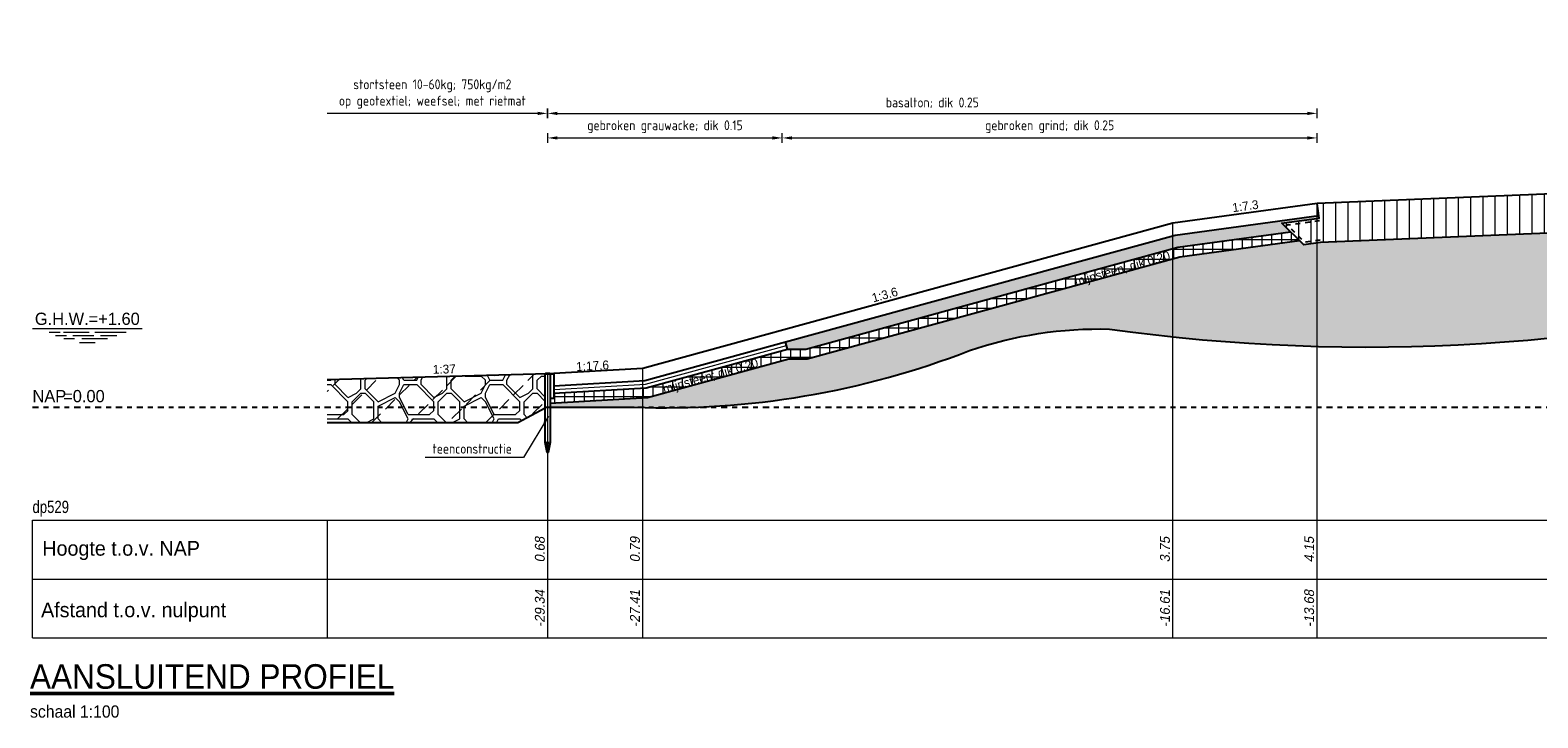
# Model space of a CAD drawing. Header units: metres. Extents: x 625.6 to 715.4, y -174.3 to -120.2.
# Tile 2 of 5: x 667.2 to 697.9, y -174.3 to -160.3. Entities that reach past the tile are written whole.
import ezdxf
from ezdxf.enums import TextEntityAlignment as Align

# ---------------------------------------------------------------- set-up
doc = ezdxf.new("R2010")
doc.units = ezdxf.units.M
doc.header["$LTSCALE"] = 0.1
doc.linetypes.add('geotextiel', pattern=[0.2, -0.1, 0.1])
doc.linetypes.add('NAP', pattern=[20, 12.5, -2.5, 2.5, -2.5])
for name, color, linetype, lineweight in [('DP-BS-arcering_grind', 253, 'Continuous', 0), ('DP-BS-arcering_klei', 253, 'Continuous', 0), ('DP-BS-arcering_kreukelberm', 253, 'Continuous', 0), ('DP-BS-arcering_mijnsteen', 253, 'Continuous', 0), ('DP-BS-arcering_zand', 6, 'Continuous', 25), ('DP-BS-geotextiel', 6, 'geotextiel', 25), ('DP-BS-Maatvoering', 2, 'Continuous', 20), ('DP-BS-Matenbalk_verlenglijnen', 253, 'Continuous', 0), ('DP-BS-materiaalomschrijving', 213, 'Continuous', 18), ('DP-BS-profiel', 2, 'Continuous', 25), ('DP-Matenbalk', 1, 'Continuous', 18), ('DP-Matenbalk-omschrijving', 3, 'Continuous', 35), ('DP-Matenbalk_bestaandehoogten', 6, 'Continuous', 25), ('DP-NAP-lijn', 6, 'NAP', 25), ('DP-Taludhelling', 1, 'Continuous', 18), ('DP-waterlijn', 1, 'Continuous', 13), ('DP-Waterlijn_tekst', 7, 'Continuous', 35), ('TL-2.5 mm tekst_schaaldp', 7, 'Continuous', 25), ('TL-5.0mm Tekst', 4, 'Continuous', 50)]:
    doc.layers.add(name, color=color, linetype=linetype, lineweight=lineweight)
doc.layers.add('DP-BS-arcrand', color=111, linetype='Continuous', plot=False)
doc.styles.add('bestomschr', font='isocp.shx', dxfattribs={"width": 0.96})
doc.styles.add('dp-besthgt', font='StagCAD.ttf', dxfattribs={"oblique": 10, "height": 0.2})
doc.styles.add('StagCAD', font='StagCAD.ttf')
doc.linetypes.add('ZIGZAG', pattern='A,0.00254,-5.08,[131,ltypeshp.shx,S=5.08,R=0,X=-5.08,Y=0],-10.16,[131,ltypeshp.shx,S=5.08,R=180,X=5.08,Y=0],-5.08', length=20.32254)
doc.dimstyles.new('best-leader 1_100', dxfattribs={"dimscale": 0.1, "dimtxt": 2, "dimasz": 1.6, "dimexe": 0, "dimexo": 0, "dimgap": 0.8, "dimtad": 1, "dimrnd": 0.001, "dimzin": 1, "dimdsep": 46, "dimtxsty": 'bestomschr', "dimblk": 'RAD_PIJL', "dimcen": 0.09, "dimse1": 1, "dimse2": 1, "dimclrd": 212, "dimclre": 1, "dimclrt": 2, "dimazin": 0, "dimtfac": 1, "dimtix": 1, "dimtmove": 0, "dimatfit": 0, "dimfxl": 1, "dimtvp": 0.83, "dimtolj": 1, "dimtzin": 0, "dimlwd": 5, "dimarcsym": 0})
doc.dimstyles.new('best-maatv', dxfattribs={"dimscale": 0.1, "dimtxt": 2, "dimasz": 2, "dimexe": 1, "dimexo": 0, "dimgap": 1, "dimtad": 1, "dimrnd": 0.001, "dimzin": 1, "dimdsep": 46, "dimtxsty": 'bestomschr', "dimcen": 0.09, "dimclrd": 212, "dimclre": 212, "dimclrt": 2, "dimazin": 0, "dimtfac": 1, "dimtix": 1, "dimtmove": 0, "dimatfit": 3, "dimfxl": 1, "dimfxlon": 1, "dimtvp": 0.83, "dimtolj": 1, "dimtzin": 0, "dimlwd": 9, "dimlwe": 9, "dimarcsym": 0})

# ---------------------------------------------------------------- blocks, each defined once
blk = doc.blocks.new('*U26')
at = {"layer": 'DP-NAP-lijn'}
blk.add_line((0, 0), (466.11, 0), dxfattribs=at)
at = {"layer": 'DP-waterlijn'}
for p, q in [((0, 16), (22.35, 16)), ((3.38, 15.3), (5.63, 15.3)), ((4.71, 14.6), (6.95, 14.6)), ((6.33, 15.3), (11.56, 15.3)), ((8.57, 13.9), (6.38, 13.9)), ((8.25, 14.6), (12.51, 14.6)), ((9.6, 13.2), (12.74, 13.2)), ((15.31, 13.9), (10.04, 13.9)), ((12.73, 15.3), (19.08, 15.3)), ((13.84, 14.6), (17.21, 14.6))]:
    blk.add_line(p, q, dxfattribs=at)
at = {"layer": 'DP-NAP-lijn', "style": 'StagCAD'}
blk.add_text('NAP', height=2.5, dxfattribs=at).set_placement((0, 1))
blk.add_attdef('NAPLIJN', (6.25, 1), '', height=2.5, dxfattribs=at)
at = {"layer": 'DP-Waterlijn_tekst', "style": 'StagCAD'}
blk.add_attdef('WP', text='', height=2.5, dxfattribs=at).set_placement((11.17, 16), align=Align.BOTTOM_CENTER)
blk = doc.blocks.new('*U25')
at = {"layer": 'DP-Matenbalk'}
for p, q in [((0, -2.3), (6, -2.3)), ((0, -4.7), (0, -2.3)), ((6, -2.3), (6, -4.7)), ((6, -2.3), (46.611, -2.3)), ((0, -3.5), (6, -3.5)), ((6, -3.5), (46.611, -3.5)), ((0, -4.7), (6, -4.7)), ((6, -4.7), (46.611, -4.7))]:
    blk.add_line(p, q, dxfattribs=at)
at = {"layer": 'DP-Matenbalk', "style": 'StagCAD', "width": 0.8}
blk.add_attdef('DPNR', (0, -2.156), '', height=0.25, dxfattribs=at)
at = {"layer": 'DP-Matenbalk-omschrijving', "style": 'StagCAD'}
for s, p in [('Hoogte t.o.v. NAP', (0.2, -3.025)), ('Afstand t.o.v. nulpunt', (0.175, -4.279))]:
    blk.add_text(s, height=0.3, dxfattribs=at).set_placement(p)
at = {"layer": 'TL-2.5 mm tekst_schaaldp', "style": 'StagCAD', "width": 0.96}
blk.add_attdef('SCHAAL', (-0.05, -6.324), '', height=0.25, dxfattribs=at)
at = {"layer": 'TL-5.0mm Tekst', "style": 'StagCAD', "width": 0.96}
blk.add_attdef('OMSCHRIJVING', (-0.05, -5.735), '', height=0.5, dxfattribs=at)
blk = doc.blocks.new('RAD_PIJL')
at = {"color": 1, "linetype": 'Continuous'}
blk.add_solid([(-2.83, -0.75), (-2.83, 0.75), (0, 0)], dxfattribs=at)
blk = doc.blocks.new('*D27')
at = {"layer": 'Defpoints', "color": 0, "transparency": 16777216}
for p in [(693.45, -161.959), (693.45, -163.793), (677.782, -167.264)]:
    blk.add_point(p, dxfattribs=at)
at = {"layer": 'DP-BS-Maatvoering', "color": 212, "lineweight": 9, "transparency": 16777216}
for p, q in [((677.782, -162.059), (677.782, -161.859)), ((677.982, -161.959), (693.25, -161.959)), ((693.45, -162.059), (693.45, -161.859))]:
    blk.add_line(p, q, dxfattribs=at)
at = {"layer": 'DP-BS-Maatvoering', "color": 212, "transparency": 16777216}
for points in [[(677.982, -161.926), (677.982, -161.993), (677.782, -161.959)], [(693.25, -161.926), (693.25, -161.993), (693.45, -161.959)]]:
    blk.add_solid(points, dxfattribs=at)
at = {"layer": 'DP-BS-Maatvoering', "color": 2, "transparency": 16777216, "insert": (685.616, -161.744), "char_height": 0.2, "attachment_point": 5, "style": 'bestomschr'}
blk.add_mtext('\\A1;basalton; dik 0.25', dxfattribs=at)
blk = doc.blocks.new('*D28')
at = {"layer": 'Defpoints', "color": 0, "transparency": 16777216}
for p in [(682.559, -162.459), (682.559, -166.374), (677.782, -167.264)]:
    blk.add_point(p, dxfattribs=at)
at = {"layer": 'DP-BS-Maatvoering', "color": 212, "lineweight": 9, "transparency": 16777216}
for p, q in [((677.782, -162.559), (677.782, -162.359)), ((682.559, -162.559), (682.559, -162.359)), ((677.982, -162.459), (682.359, -162.459))]:
    blk.add_line(p, q, dxfattribs=at)
at = {"layer": 'DP-BS-Maatvoering', "color": 212, "transparency": 16777216}
for points in [[(677.982, -162.426), (677.982, -162.493), (677.782, -162.459)], [(682.359, -162.426), (682.359, -162.493), (682.559, -162.459)]]:
    blk.add_solid(points, dxfattribs=at)
at = {"layer": 'DP-BS-Maatvoering', "color": 2, "transparency": 16777216, "insert": (680.171, -162.231), "char_height": 0.2, "attachment_point": 5, "style": 'bestomschr'}
blk.add_mtext('\\A1;gebroken grauwacke; dik 0.15', dxfattribs=at)
blk = doc.blocks.new('*D29')
at = {"layer": 'Defpoints', "color": 0, "transparency": 16777216}
for p in [(693.45, -162.459), (693.45, -163.793), (682.559, -166.374)]:
    blk.add_point(p, dxfattribs=at)
at = {"layer": 'DP-BS-Maatvoering', "color": 212, "lineweight": 9, "transparency": 16777216}
for p, q in [((682.559, -162.559), (682.559, -162.359)), ((693.45, -162.559), (693.45, -162.359)), ((682.759, -162.459), (693.25, -162.459))]:
    blk.add_line(p, q, dxfattribs=at)
at = {"layer": 'DP-BS-Maatvoering', "color": 212, "transparency": 16777216}
for points in [[(682.759, -162.426), (682.759, -162.493), (682.559, -162.459)], [(693.25, -162.426), (693.25, -162.493), (693.45, -162.459)]]:
    blk.add_solid(points, dxfattribs=at)
at = {"layer": 'DP-BS-Maatvoering', "color": 2, "transparency": 16777216, "insert": (688.005, -162.231), "char_height": 0.2, "attachment_point": 5, "style": 'bestomschr'}
blk.add_mtext('\\A1;gebroken grind; dik 0.25', dxfattribs=at)
blk = doc.blocks.new('*D30')
at = {"layer": 'Defpoints', "color": 0, "transparency": 16777216}
for p in [(673.29, -161.959), (677.776, -167.263), (673.29, -167.384)]:
    blk.add_point(p, dxfattribs=at)
at = {"layer": 'DP-BS-Maatvoering', "color": 212, "lineweight": 9, "transparency": 16777216}
for p, q in [((677.576, -161.959), (673.29, -161.959)), ((677.776, -162.059), (677.776, -161.859))]:
    blk.add_line(p, q, dxfattribs=at)
at = {"layer": 'DP-BS-Maatvoering', "color": 212, "transparency": 16777216}
blk.add_solid([(677.576, -161.926), (677.576, -161.993), (677.776, -161.959)], dxfattribs=at)
at = {"layer": 'DP-BS-Maatvoering', "color": 2, "transparency": 16777216, "insert": (675.433, -161.564), "char_height": 0.2, "attachment_point": 5, "style": 'bestomschr'}
blk.add_mtext('\\A1;stortsteen 10-60kg; 750kg/m2\\Pop geotextiel; weefsel; met rietmat', dxfattribs=at)
blk = doc.blocks.new('_None')

msp = doc.modelspace()

# ---------------------------------------------------------------- hatches: boundary and pattern name
at = {"layer": 'DP-BS-arcering_grind'}
h = msp.add_hatch(dxfattribs=at)
h.set_pattern_fill('HEX', color=253, scale=0.015, style=0)
h.set_pattern_definition([(0, (342.9685, -357.72594), (0, 0.08248892), [0.047625, -0.09525]), (120, (342.9685, -357.72594), (-0.0714375, -0.04124446), [0.047625, -0.09525]), (60, (343.016125, -357.72594), (-0.0714375, 0.04124446), [0.047625, -0.09525])])
h.paths.add_polyline_path([(693.491, -164.09), (693.484, -164.04), (690.563, -164.438), (682.625, -166.615), (682.664, -166.76), (683.042, -166.76), (690.614, -164.684), (692.911, -164.371), (692.731, -164.193)])
at = {"layer": 'DP-BS-arcering_klei'}
h = msp.add_hatch(dxfattribs=at)
h.set_pattern_fill('_U', color=256, scale=0.25, angle=90, pattern_type=0)
h.set_pattern_definition([(90, (816.33106, 2.67256), (-0.25, -2e-16), [])])
h.paths.add_polyline_path([(707.692, -163.73), (711.28, -163.539), (712.126, -162.693), (707.626, -162.933), (703.711, -163.373), (693.45, -163.793), (693.491, -164.09), (692.731, -164.193), (693.181, -164.637), (693.521, -164.59), (703.772, -164.171)])
h.paths.add_polyline_path([(701.691, -164.028), (703.193, -163.97), (703.18, -163.646), (701.678, -163.704)], flags=24)
at = {"layer": 'DP-BS-arcering_kreukelberm'}
h = msp.add_hatch(dxfattribs=at)
h.set_pattern_fill('NATUURST', color=256, scale=0.175, pattern_type=2)
h.set_pattern_definition([(0, (344.9768, -359.0219), (1.75, 1.75), [0.0875, -0.0875, 0.175, -1.4]), (0, (344.2768, -358.9344), (1.75, 1.75), [0.4375, -1.3125]), (0, (344.1893, -358.8469), (1.75, 1.75), [0.4375, -1.3125]), (0, (344.9768, -358.4094), (1.75, 1.75), [0.0875, -1.6625]), (0, (344.1018, -358.2344), (1.75, 1.75), [0.2625, -1.4875]), (0, (344.1018, -358.1469), (1.75, 1.75), [0.2625, -1.4875]), (0, (345.1518, -358.0594), (1.75, 1.75), [0.525, -1.225]), (0, (345.0643, -357.9719), (1.75, 1.75), [0.525, -1.225]), (0, (344.6268, -357.7969), (1.75, 1.75), [0.175, -1.575]), (0, (344.7143, -357.7094), (1.75, 1.75), [0.0875, -1.6625]), (0, (343.9268, -357.5344), (1.75, 1.75), [0.0875, -0.0875, 0.0875, -1.4875]), (90, (343.9268, -357.8844), (-1.75, 1.75), [0.2625, -1.4875]), (90, (344.0143, -358.4969), (-1.75, 1.75), [0.0875, -0.175, 0.0875, -0.175, 0.35, -0.875]), (90, (344.1893, -357.4469), (-1.75, 1.75), [0.0875, -1.6625]), (90, (344.4518, -358.2344), (-1.75, 1.75), [0.0875, -1.6625]), (90, (344.5393, -357.7969), (-1.75, 1.75), [0.0875, -1.6625]), (90, (344.7143, -358.7594), (-1.75, 1.75), [0.175, -1.575]), (90, (344.8018, -358.8469), (-1.75, 1.75), [0.2625, -1.4875]), (90, (344.8893, -357.7969), (-1.75, 1.75), [0.175, -0.0875, 0.175, -1.3125]), (90, (344.9768, -358.3219), (-1.75, 1.75), [0.35, -1.4]), (90, (345.0643, -358.3219), (-1.75, 1.75), [0.175, -1.575]), (90, (345.2393, -358.9344), (-1.75, 1.75), [0.35, -1.4]), (90, (345.3268, -358.9344), (-1.75, 1.75), [0.2625, -1.4875]), (45, (344.6268, -358.8469), (0, 1.75), [0.123744, -2.35113]), (45, (344.8893, -358.4094), (0, 1.75), [0.123744, -2.35113]), (45, (345.0643, -358.1469), (0, 1.75), [0.123744, -2.35113]), (45, (343.8393, -357.9719), (0, 1.75), [0.123744, -2.35113]), (45, (344.0143, -357.6219), (0, 1.75), [0.123744, -2.35113]), (45, (344.8018, -358.5844), (0, 1.75), [0.247487, -2.227387]), (45, (344.9768, -357.4469), (0, 1.75), [0.247487, -2.227387]), (135, (344.8893, -359.1094), (-1.75, 0), [0.247487, -2.227387]), (135, (344.9768, -359.0219), (-1.75, 0), [0.247487, -2.227387]), (135, (345.2393, -358.5844), (-1.75, 0), [0.247487, -2.227387]), (135, (344.9768, -357.9719), (-1.75, 0), [0.247487, -2.227387]), (135, (345.0643, -357.9719), (-1.75, 0), [0.247487, -2.227387]), (135, (344.7143, -358.4969), (-1.75, 0), [0.371231, -2.103643]), (135, (345.3268, -358.5844), (-1.75, 0), [0.371231, -2.103643]), (135, (344.7143, -358.5844), (-1.75, 0), [0.494975, -1.979899]), (135, (343.9268, -357.5344), (-1.75, 0), [0.494975, -1.979899]), (135, (343.9268, -357.6219), (-1.75, 0), [0.494975, -1.979899]), (135, (344.0143, -358.5844), (-1.75, 0), [0.123744, -2.35113]), (135, (344.0143, -358.1469), (-1.75, 0), [0.123744, -2.35113]), (26.56505, (345.0643, -359.0219), (1.75, 7e-10), [0.195656, -3.717463]), (26.56505, (344.7143, -358.4969), (1.75, 7e-10), [0.195656, -3.717463]), (26.56505, (345.3268, -358.6719), (1.75, 7e-10), [0.391312, -3.521807]), (26.56505, (345.3268, -358.5844), (1.75, 7e-10), [0.391312, -3.521807]), (63.43495, (344.8018, -357.7094), (9e-11, 1.75), [0.19565, -1.9565, 0.3913, -1.369669]), (63.43495, (343.9268, -358.4094), (9e-11, 1.75), [0.195656, -3.717463]), (63.43495, (344.1893, -359.1094), (9e-11, 1.75), [0.195656, -3.717463]), (63.43495, (344.0143, -358.4094), (9e-11, 1.75), [0.195656, -3.717463]), (63.43495, (344.8893, -357.6219), (9e-11, 1.75), [0.195656, -3.717463]), (63.43495, (344.8018, -357.7094), (9e-11, 1.75), [0.195656, -3.717463]), (63.43495, (344.4518, -358.1469), (9e-11, 1.75), [0.391312, -3.521807]), (63.43495, (344.3643, -358.1469), (9e-11, 1.75), [0.391312, -3.521807]), (116.56505, (344.1018, -358.1469), (-7e-10, 1.75), [0.195656, -3.717463]), (116.56505, (344.1893, -358.9344), (-7e-10, 1.75), [0.391312, -3.521807]), (116.56505, (344.1893, -358.8469), (-7e-10, 1.75), [0.391312, -3.521807]), (153.43495, (344.5393, -357.7094), (-1.75, 9e-11), [0.391312, -3.521807]), (153.43495, (344.7143, -357.7094), (-1.75, 9e-11), [0.586968, -3.326151]), (45, (344.13853, -359.1094), (-0.386699, 0.386699), [0.2734375, -0.13671875])])
h.paths.add_polyline_path([(677.175, -168.262), (677.732, -167.964), (677.732, -167.264), (673.29, -167.384), (673.29, -168.262)])
at = {"layer": 'DP-BS-arcering_mijnsteen'}
h = msp.add_hatch(dxfattribs=at)
h.set_pattern_fill('_U', color=256, scale=0.2, angle=90, double=1, pattern_type=0)
h.set_pattern_definition([(90, (816.33106, 2.67256), (-0.2, -1e-16), []), (180, (816.33106, 2.67256), (2e-16, -0.2), [])])
h.paths.add_polyline_path([(693.091, -164.548), (692.911, -164.371), (690.614, -164.684), (683.042, -166.76), (682.664, -166.76), (679.785, -167.55), (677.907, -167.656), (677.907, -167.763), (677.832, -167.763), (677.832, -167.861), (679.817, -167.748), (682.691, -166.96), (683.069, -166.96), (690.654, -164.88)])
h.paths.add_polyline_path([(688.503, -165.587), (690.564, -165.002), (690.468, -164.664), (688.407, -165.249)], flags=25)
h.paths.add_polyline_path([(680.117, -167.774), (682.177, -167.189), (682.082, -166.852), (680.021, -167.437)], flags=25)
at = {"layer": 'DP-BS-arcering_zand'}
h = msp.add_hatch(dxfattribs=at)
h.set_pattern_fill('CUNETZAND', color=256, scale=0.1, pattern_type=2)
h.set_pattern_definition([(0, (816.33106, 2.67256), (0.0625, 0.0625), [0, -0.125])])
h.paths.add_polyline_path([(704.275, -165.43, -0.085958), (713.901, -164.529), (713.901, -163.133), (711.609, -163.21), (711.28, -163.539), (707.692, -163.73), (703.772, -164.171), (693.521, -164.59), (693.181, -164.637), (693.091, -164.548), (690.654, -164.88), (683.069, -166.96), (682.691, -166.96), (679.817, -167.748), (677.832, -167.861), (677.832, -167.943), (679.546, -167.943, 0.102167), (686.373, -166.79, -0.08969), (689.226, -166.353, 0.100378)])
h.paths.add_polyline_path([(698.72, -165.842), (699.314, -165.842), (699.314, -165.572), (698.72, -165.572)], flags=24)
h.paths.add_polyline_path([(688.503, -165.587), (690.564, -165.002), (690.468, -164.664), (688.407, -165.249)], flags=24)
h.paths.add_polyline_path([(680.117, -167.774), (682.177, -167.189), (682.082, -166.852), (680.021, -167.437)], flags=24)

# ---------------------------------------------------------------- linework, layer by layer
at = {"layer": 'DP-BS-arcrand'}
msp.add_lwpolyline([(677.832, -167.943), (679.546, -167.943, 0.102167), (686.373, -166.79, -0.08969), (689.226, -166.353, 0.100378), (704.275, -165.43, -0.085958), (713.901, -164.529)], format="xyb", dxfattribs=at)
at = {"layer": 'DP-BS-geotextiel', "ltscale": 10, "flags": 128}
msp.add_lwpolyline([(693.516, -164.541), (693.199, -164.584), (692.838, -164.229), (693.498, -164.139)], dxfattribs=at)
at = {"layer": 'DP-BS-Matenbalk_verlenglijnen'}
for points in [[(693.45, -172.643), (693.45, -163.793)], [(690.513, -172.643), (690.513, -164.193)], [(677.782, -172.643), (677.782, -167.263)], [(679.72, -172.643), (679.72, -167.153)]]:
    msp.add_lwpolyline(points, dxfattribs=at)
at = {"layer": 'DP-BS-profiel'}
for p, q in [((677.732, -167.263), (677.832, -167.263)), ((677.782, -168.863), (677.782, -168.703))]:
    msp.add_line(p, q, dxfattribs=at)
for points in [[(713.901, -162.633), (712.126, -162.693), (707.626, -162.933), (703.711, -163.373), (693.45, -163.793), (690.513, -164.193), (679.72, -167.153), (677.782, -167.263), (673.29, -167.384)], [(712.126, -162.693), (711.28, -163.539), (707.692, -163.73), (703.772, -164.171), (693.521, -164.59), (693.181, -164.637), (692.731, -164.193), (693.491, -164.09), (693.45, -163.793)], [(677.907, -167.506), (679.76, -167.401), (682.625, -166.615), (690.563, -164.438), (693.484, -164.04)], [(677.832, -167.861), (679.817, -167.748), (682.691, -166.96), (683.069, -166.96), (690.654, -164.88), (693.091, -164.548)], [(677.907, -167.656), (679.785, -167.55), (682.664, -166.76), (683.042, -166.76), (690.614, -164.684), (692.911, -164.371)], [(682.664, -166.76), (682.625, -166.615)], [(677.832, -167.263), (677.907, -167.263), (677.907, -167.763), (677.832, -167.763)], [(677.732, -167.964), (677.175, -168.262), (673.29, -168.262)]]:
    msp.add_lwpolyline(points, dxfattribs=at)
at = {"layer": 'DP-BS-profiel', "color": 1, "linetype": 'ZIGZAG', "lineweight": 18, "ltscale": 0.1, "flags": 128}
msp.add_lwpolyline([(677.912, -167.581), (679.772, -167.475), (682.645, -166.687)], dxfattribs=at)
at = {"layer": 'DP-BS-profiel'}
msp.add_lwpolyline([(677.732, -168.663), (677.732, -167.263), (677.742, -167.253), (677.822, -167.253), (677.832, -167.263), (677.832, -168.663), (677.792, -168.863), (677.772, -168.863)], close=True, dxfattribs=at)
msp.add_ellipse((677.761, -168.703), major_axis=(0, 0.04), ratio=0.525, start_param=4.712389, end_param=7.853982, dxfattribs=at)
at = {"layer": 'DP-BS-profiel', "extrusion": (0, 0, -1)}
msp.add_ellipse((677.803, -168.703), major_axis=(0, 0.04), ratio=0.525, start_param=4.712389, end_param=7.853982, dxfattribs=at)

# ---------------------------------------------------------------- block references
at = {"layer": 'DP-Matenbalk'}
msp.add_blockref('*U25', (667.29, -167.943), dxfattribs=at).add_auto_attribs({'SCHAAL': 'schaal 1:100', 'OMSCHRIJVING': '%%uAANSLUITEND PROFIEL', 'DPNR': 'dp529'})
at = {"layer": 'DP-NAP-lijn', "xscale": 0.1, "yscale": 0.1, "zscale": 0.1}
msp.add_blockref('*U26', (667.29, -167.943), dxfattribs=at).add_auto_attribs({'WP': 'G.H.W.=+1.60', 'NAPLIJN': '=0.00'})

# ---------------------------------------------------------------- texts
at = {"layer": 'DP-BS-Maatvoering', "color": 2, "insert": (677.053, -168.889), "char_height": 0.2, "attachment_point": 9, "style": 'bestomschr'}
msp.add_mtext('\\A1;teenconstructie', dxfattribs=at)
at = {"layer": 'DP-BS-materiaalomschrijving', "style": 'StagCAD'}
for p in [(689.523, -165.255), (681.136, -167.443)]:
    msp.add_text('mijnsteen; dik 0.20', height=0.18, rotation=15.8486, dxfattribs=at).set_placement(p, align=Align.BOTTOM_CENTER)
at = {"layer": 'DP-Matenbalk_bestaandehoogten', "style": 'dp-besthgt', "oblique": 10}
for s, p in [('0.68', (677.782, -170.843)), ('0.79', (679.72, -170.843)), ('3.75', (690.513, -170.843)), ('4.15', (693.45, -170.843)), ('-29.34', (677.782, -172.043)), ('-27.41', (679.72, -172.043)), ('-16.61', (690.513, -172.043)), ('-13.68', (693.45, -172.043))]:
    msp.add_text(s, height=0.2, rotation=90, dxfattribs=at).set_placement(p, align=Align.BOTTOM_CENTER)
at = {"layer": 'DP-Taludhelling', "style": 'StagCAD'}
for s, rotation, p in [('1:7.3', 7.7552, (692.011, -163.989)), ('1:3.6', 15.3356, (684.686, -165.791)), ('1:17.6', 3.2498, (678.704, -167.243)), ('1:37', 1.5462, (675.68, -167.312))]:
    msp.add_text(s, height=0.18, rotation=rotation, dxfattribs=at).set_placement(p, align=Align.BOTTOM_CENTER)

# ---------------------------------------------------------------- dimensions: what is measured, and where the dimension line sits
at = {"layer": 'DP-BS-Maatvoering'}
dim = msp.add_linear_dim(base=(673.29, -161.959), p1=(677.776, -167.263), p2=(673.29, -167.384), angle=180, text='stortsteen 10-60kg; 750kg/m2\\Pop geotextiel; weefsel; met rietmat', dimstyle='best-maatv', override={"dimblk2": 'None', "dimsah": 1, "dimse2": 1}, dxfattribs=at)
dim.commit()
dim.dimension.update_dxf_attribs({"geometry": '*D30', "text_midpoint": (675.433, -161.564)})
for base, p1, p2, text, picture, middle in [((693.45, -161.959), (677.782, -167.264), (693.45, -163.793), 'basalton; dik 0.25', '*D27', (685.616, -161.744)), ((682.559, -162.459), (677.782, -167.264), (682.559, -166.374), 'gebroken grauwacke; dik 0.15', '*D28', (680.171, -162.231)), ((693.45, -162.459), (682.559, -166.374), (693.45, -163.793), 'gebroken grind; dik 0.25', '*D29', (688.005, -162.231))]:
    dim = msp.add_linear_dim(base=base, p1=p1, p2=p2, text=text, dimstyle='best-maatv', dxfattribs=at)
    dim.commit()
    dim.dimension.update_dxf_attribs({"geometry": picture, "text_midpoint": middle})

# ---------------------------------------------------------------- leaders
at = {"layer": 'DP-BS-Maatvoering', "annotation_type": 0, "has_hookline": 1, "hookline_direction": 1, "text_width": 1.767}
msp.add_leader([(677.799, -168.129), (677.293, -168.969), (677.133, -168.969)], dimstyle='best-leader 1_100', override={"dimgap": 0.8, "dimtad": 1}, dxfattribs=at)

doc.saveas('drawing.dxf')
